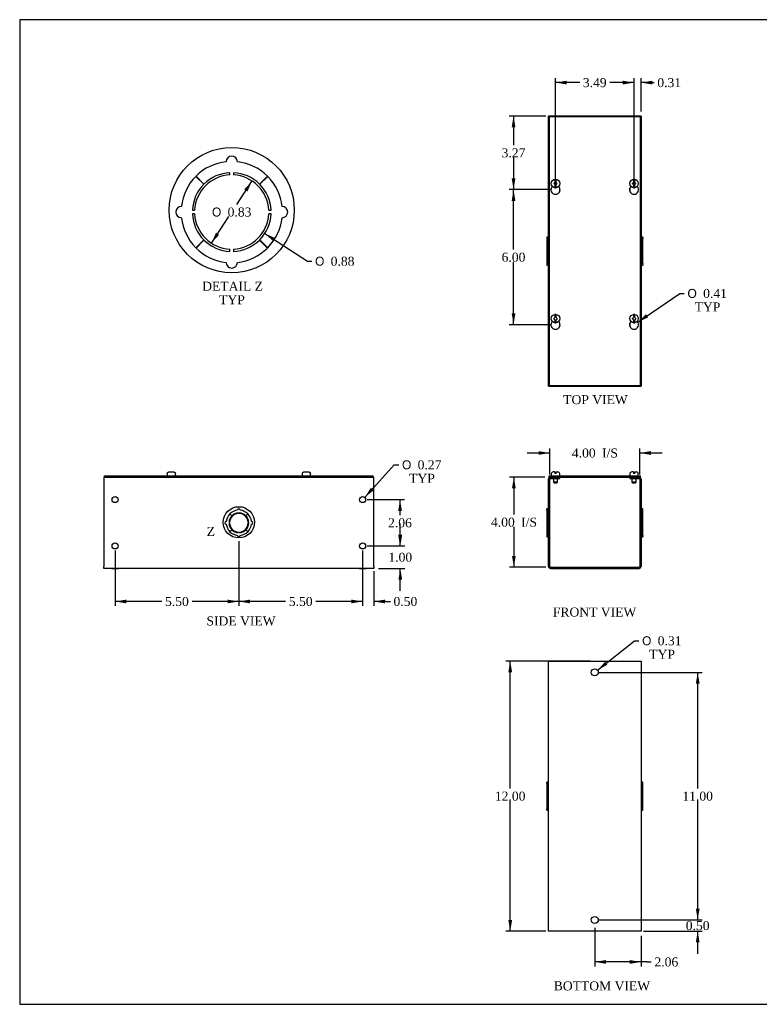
# Model space of a CAD drawing. Header units: inches. Extents: x 0.2 to 65.9, y -0.4 to 43.8.
# Tile 1 of 5: x 0.2 to 33, y 0.1 to 43.8. Entities that reach past the tile are written whole.
import ezdxf
from ezdxf.enums import TextEntityAlignment as Align
from ezdxf.lldxf.tags import DXFTag

# ---------------------------------------------------------------- set-up
doc = ezdxf.new("R2010")
doc.units = ezdxf.units.IN
doc.header["$MEASUREMENT"] = 0
for name, color, linetype in [('COM56306-2', 7, 'Continuous'), ('COM70722-1', 7, 'Continuous'), ('Default', 7, 'Continuous'), ('SCS19515', 7, 'Continuous')]:
    doc.layers.add(name, color=color, linetype=linetype)
doc.styles.add('SEACAD_Solid_Edge_ANSI1_Symbols', font='txt')
doc.styles.add('SEACAD_Times_New_Roman', font='times.ttf')
tags = doc.linetypes.add('CENTER2', pattern=[1.125, 0.75, -0.125, 0.125, -0.125]).pattern_tags.tags
tags[10:11] = [DXFTag(74, 4), DXFTag(75, 0), DXFTag(340, '0'), DXFTag(46, 0.0), DXFTag(50, 0.0), DXFTag(44, 0.0), DXFTag(45, 0.0)]
tags[8:9] = [DXFTag(74, 4), DXFTag(75, 0), DXFTag(340, '0'), DXFTag(46, 0.0), DXFTag(50, 0.0), DXFTag(44, 0.0), DXFTag(45, 0.0)]
tags[6:7] = [DXFTag(74, 4), DXFTag(75, 0), DXFTag(340, '0'), DXFTag(46, 0.0), DXFTag(50, 0.0), DXFTag(44, 0.0), DXFTag(45, 0.0)]
tags[4:5] = [DXFTag(74, 4), DXFTag(75, 0), DXFTag(340, '0'), DXFTag(46, 0.0), DXFTag(50, 0.0), DXFTag(44, 0.0), DXFTag(45, 0.0)]
doc.dimstyles.new('HAMMOND_(STH_-_66x44)', dxfattribs={"dimtxt": 0.4, "dimasz": 0.5, "dimexe": 0.2, "dimexo": 0.2, "dimgap": 0.1, "dimtad": 0, "dimtih": 1, "dimtoh": 1, "dimzin": 0, "dimdsep": 46, "dimtxsty": 'SEACAD_Times_New_Roman', "dimblk1": '_SE_FILLED', "dimblk2": '_SE_FILLED', "dimsah": 1, "dimcen": 0.2, "dimadec": 0, "dimazin": 0, "dimtfac": 0.8, "dimtofl": 0, "dimtmove": 0, "dimatfit": 3, "dimfxl": 1, "dimtolj": 1, "dimtzin": 0, "dimarcsym": 0})

# ---------------------------------------------------------------- blocks, each defined once
blk = doc.blocks.new('SE')
at = {"layer": 'COM56306-2', "color": 7, "linetype": 'Continuous'}
for p, q in [((23.693, 23.574), (27.745, 23.574)), ((23.693, 23.517), (23.693, 23.574)), ((23.693, 23.517), (23.748, 23.517)), ((23.912, 23.517), (27.526, 23.517)), ((27.69, 23.517), (27.745, 23.517)), ((27.745, 23.517), (27.745, 23.574))]:
    blk.add_line(p, q, dxfattribs=at)
at = {"layer": 'COM70722-1', "color": 7, "linetype": 'Continuous'}
for p, q in [((23.662, 19.546), (23.662, 23.431)), ((23.719, 19.546), (23.719, 23.431)), ((23.748, 23.517), (23.912, 23.517)), ((23.748, 23.46), (23.912, 23.46)), ((23.912, 23.46), (23.912, 23.517)), ((23.912, 23.46), (24.162, 23.46)), ((24.162, 23.46), (24.162, 23.517)), ((27.276, 23.517), (27.276, 23.46)), ((27.276, 23.46), (27.526, 23.46)), ((27.526, 23.517), (27.69, 23.517)), ((27.526, 23.46), (27.526, 23.517)), ((27.526, 23.46), (27.69, 23.46)), ((27.719, 23.431), (27.719, 19.546)), ((27.776, 23.431), (27.776, 19.546)), ((23.59, 22.048), (23.59, 22.11)), ((23.662, 22.11), (23.59, 22.11)), ((23.59, 22.048), (23.662, 22.048)), ((23.59, 22.048), (23.59, 21.888)), ((23.59, 21.888), (23.662, 21.888)), ((23.59, 21.888), (23.59, 21.885)), ((23.59, 21.885), (23.662, 21.885)), ((23.59, 21.885), (23.59, 21.551)), ((27.848, 22.11), (27.776, 22.11)), ((27.848, 22.048), (27.776, 22.048)), ((27.848, 21.888), (27.776, 21.888)), ((27.848, 21.885), (27.776, 21.885)), ((27.848, 22.048), (27.848, 22.11)), ((27.848, 21.888), (27.848, 22.048)), ((27.848, 21.885), (27.848, 21.888)), ((27.848, 21.551), (27.848, 21.885)), ((23.59, 21.551), (23.662, 21.551)), ((23.59, 21.551), (23.59, 21.426)), ((27.848, 21.551), (27.776, 21.551)), ((27.848, 21.426), (27.848, 21.551)), ((23.59, 21.426), (23.662, 21.426)), ((23.59, 21.426), (23.59, 21.093)), ((23.59, 21.093), (23.662, 21.093)), ((23.59, 21.093), (23.59, 21.089)), ((23.59, 21.089), (23.662, 21.089)), ((23.59, 21.089), (23.59, 20.93)), ((27.848, 21.426), (27.776, 21.426)), ((27.848, 21.093), (27.776, 21.093)), ((27.848, 21.089), (27.776, 21.089)), ((27.848, 21.093), (27.848, 21.426)), ((27.848, 21.089), (27.848, 21.093)), ((27.848, 20.93), (27.848, 21.089)), ((23.59, 20.93), (23.662, 20.93)), ((23.59, 20.93), (23.59, 20.867)), ((23.59, 20.867), (23.662, 20.867)), ((27.848, 20.93), (27.776, 20.93)), ((27.776, 20.867), (27.848, 20.867)), ((27.848, 20.93), (27.848, 20.867)), ((23.748, 19.517), (27.69, 19.517)), ((23.748, 19.46), (27.69, 19.46))]:
    blk.add_line(p, q, dxfattribs=at)
for centre, radius, start, end in [((23.748, 23.431), 0.086, 90, 180), ((23.748, 23.431), 0.029, 90, 180), ((27.69, 23.431), 0.086, 0, 90), ((27.69, 23.431), 0.029, 0, 90), ((23.748, 19.546), 0.086, 180, 270), ((23.748, 19.546), 0.029, 180, 270), ((27.69, 19.546), 0.086, 270, 0), ((27.69, 19.546), 0.029, 270, 0)]:
    blk.add_arc(centre, radius, start, end, dxfattribs=at)
at = {"layer": 'SCS19515', "color": 7, "linetype": 'Continuous'}
for p, q in [((23.787, 23.659), (23.787, 23.599)), ((23.944, 23.749), (23.877, 23.749)), ((23.944, 23.749), (23.944, 23.674)), ((24.004, 23.674), (23.944, 23.674)), ((24.004, 23.749), (24.072, 23.749)), ((24.004, 23.674), (24.004, 23.749)), ((24.162, 23.599), (24.162, 23.659)), ((27.276, 23.659), (27.276, 23.599)), ((27.434, 23.749), (27.366, 23.749)), ((27.434, 23.749), (27.434, 23.674)), ((27.494, 23.674), (27.434, 23.674)), ((27.494, 23.749), (27.561, 23.749)), ((27.494, 23.674), (27.494, 23.749)), ((27.651, 23.599), (27.651, 23.659)), ((23.879, 23.46), (23.879, 23.292)), ((24.069, 23.292), (23.879, 23.292)), ((23.879, 23.292), (23.909, 23.262)), ((23.909, 23.262), (24.039, 23.262)), ((24.039, 23.262), (24.069, 23.292)), ((24.069, 23.292), (24.069, 23.46)), ((27.369, 23.46), (27.369, 23.292)), ((27.559, 23.292), (27.369, 23.292)), ((27.369, 23.292), (27.399, 23.262)), ((27.399, 23.262), (27.529, 23.262)), ((27.529, 23.262), (27.559, 23.292)), ((27.559, 23.292), (27.559, 23.46))]:
    blk.add_line(p, q, dxfattribs=at)
for centre, radius, start, end in [((23.877, 23.659), 0.09, 90, 180), ((24.072, 23.659), 0.09, 0, 90), ((27.366, 23.659), 0.09, 90, 180), ((27.561, 23.659), 0.09, 0, 90), ((23.812, 23.599), 0.025, 180, 270), ((24.137, 23.599), 0.025, 270, 0), ((27.301, 23.599), 0.025, 180, 270), ((27.626, 23.599), 0.025, 270, 0)]:
    blk.add_arc(centre, radius, start, end, dxfattribs=at)
blk = doc.blocks.new('SE1')
at = {"layer": 'COM56306-2', "color": 7, "linetype": 'Continuous'}
for p, q in [((23.693, 39.529), (23.693, 27.592)), ((27.745, 39.529), (23.693, 39.529)), ((27.745, 27.592), (27.745, 39.529)), ((23.693, 27.592), (27.745, 27.592))]:
    blk.add_line(p, q, dxfattribs=at)
for centre in [(23.974, 36.288), (27.464, 36.288), (23.974, 30.288), (27.464, 30.288)]:
    blk.add_arc(centre, 0.203, 133.5511, 46.4489, dxfattribs=at)
at = {"layer": 'COM70722-1', "color": 7, "linetype": 'Continuous'}
for p, q in [((23.662, 27.56), (23.662, 39.56)), ((23.748, 39.56), (23.662, 39.56)), ((23.912, 39.56), (23.748, 39.56)), ((27.526, 39.56), (23.912, 39.56)), ((23.912, 39.529), (23.912, 39.56)), ((27.69, 39.56), (27.526, 39.56)), ((27.526, 39.56), (27.526, 39.529)), ((27.776, 39.56), (27.69, 39.56)), ((27.776, 39.56), (27.776, 27.56)), ((24.162, 36.211), (24.162, 36.366)), ((27.276, 36.366), (27.276, 36.211)), ((23.59, 34.182), (23.59, 34.119)), ((23.662, 34.182), (23.59, 34.182)), ((23.59, 34.119), (23.662, 34.119)), ((23.59, 34.119), (23.59, 33.96)), ((27.848, 34.182), (27.776, 34.182)), ((27.848, 34.119), (27.776, 34.119)), ((27.848, 34.182), (27.848, 34.119)), ((27.848, 33.96), (27.848, 34.119)), ((23.59, 33.96), (23.662, 33.96)), ((23.59, 33.96), (23.59, 33.956)), ((23.59, 33.956), (23.662, 33.956)), ((23.59, 33.956), (23.59, 33.623)), ((27.848, 33.96), (27.776, 33.96)), ((27.848, 33.956), (27.776, 33.956)), ((27.848, 33.956), (27.848, 33.96)), ((27.848, 33.623), (27.848, 33.956)), ((23.59, 33.623), (23.662, 33.623)), ((23.59, 33.623), (23.59, 33.498)), ((23.59, 33.498), (23.662, 33.498)), ((23.59, 33.498), (23.59, 33.164)), ((27.848, 33.623), (27.776, 33.623)), ((27.848, 33.498), (27.776, 33.498)), ((27.848, 33.498), (27.848, 33.623)), ((27.848, 33.164), (27.848, 33.498)), ((23.59, 33.164), (23.662, 33.164)), ((23.59, 33.164), (23.59, 33.161)), ((23.59, 33.161), (23.662, 33.161)), ((23.59, 33.161), (23.59, 33.001)), ((23.59, 33.001), (23.662, 33.001)), ((23.59, 33.001), (23.59, 32.939)), ((23.59, 32.939), (23.662, 32.939)), ((27.848, 33.164), (27.776, 33.164)), ((27.848, 33.161), (27.776, 33.161)), ((27.848, 33.001), (27.776, 33.001)), ((27.776, 32.939), (27.848, 32.939)), ((27.848, 33.161), (27.848, 33.164)), ((27.848, 33.001), (27.848, 33.161)), ((27.848, 33.001), (27.848, 32.939)), ((24.162, 30.211), (24.162, 30.366)), ((27.276, 30.366), (27.276, 30.211)), ((23.662, 27.56), (23.748, 27.56)), ((23.748, 27.56), (23.912, 27.56)), ((23.912, 27.56), (23.912, 27.592)), ((23.912, 27.56), (27.526, 27.56)), ((27.526, 27.592), (27.526, 27.56)), ((27.526, 27.56), (27.69, 27.56)), ((27.69, 27.56), (27.776, 27.56))]:
    blk.add_line(p, q, dxfattribs=at)
at = {"layer": 'SCS19515', "color": 7, "linetype": 'Continuous'}
for p, q in [((23.944, 36.744), (23.944, 36.653)), ((24.004, 36.653), (24.004, 36.744)), ((27.434, 36.744), (27.434, 36.653)), ((27.494, 36.653), (27.494, 36.744)), ((23.895, 36.56), (23.944, 36.61)), ((23.944, 36.511), (23.895, 36.56)), ((23.944, 36.653), (23.944, 36.61)), ((23.944, 36.511), (23.944, 36.468)), ((23.944, 36.468), (23.944, 36.377)), ((24.004, 36.61), (24.004, 36.653)), ((24.004, 36.61), (24.053, 36.56)), ((24.053, 36.56), (24.004, 36.511)), ((24.004, 36.468), (24.004, 36.511)), ((24.004, 36.377), (24.004, 36.468)), ((27.384, 36.56), (27.434, 36.61)), ((27.434, 36.511), (27.384, 36.56)), ((27.434, 36.653), (27.434, 36.61)), ((27.434, 36.511), (27.434, 36.468)), ((27.434, 36.468), (27.434, 36.377)), ((27.494, 36.61), (27.494, 36.653)), ((27.494, 36.61), (27.543, 36.56)), ((27.543, 36.56), (27.494, 36.511)), ((27.494, 36.468), (27.494, 36.511)), ((27.494, 36.377), (27.494, 36.468)), ((23.944, 30.744), (23.944, 30.653)), ((23.944, 30.653), (23.944, 30.61)), ((24.004, 30.653), (24.004, 30.744)), ((24.004, 30.61), (24.004, 30.653)), ((27.434, 30.744), (27.434, 30.653)), ((27.434, 30.653), (27.434, 30.61)), ((27.494, 30.653), (27.494, 30.744)), ((27.494, 30.61), (27.494, 30.653)), ((23.895, 30.56), (23.944, 30.61)), ((23.944, 30.511), (23.895, 30.56)), ((23.944, 30.511), (23.944, 30.468)), ((23.944, 30.468), (23.944, 30.377)), ((24.004, 30.61), (24.053, 30.56)), ((24.053, 30.56), (24.004, 30.511)), ((24.004, 30.468), (24.004, 30.511)), ((24.004, 30.377), (24.004, 30.468)), ((27.384, 30.56), (27.434, 30.61)), ((27.434, 30.511), (27.384, 30.56)), ((27.434, 30.511), (27.434, 30.468)), ((27.434, 30.468), (27.434, 30.377)), ((27.494, 30.61), (27.543, 30.56)), ((27.543, 30.56), (27.494, 30.511)), ((27.494, 30.468), (27.494, 30.511)), ((27.494, 30.377), (27.494, 30.468))]:
    blk.add_line(p, q, dxfattribs=at)
for centre in [(23.974, 36.56), (27.464, 36.56), (23.974, 30.56), (27.464, 30.56)]:
    blk.add_circle(centre, 0.187, dxfattribs=at)
for centre, start, end in [((23.974, 36.56), 80.7303, 99.2697), ((27.464, 36.56), 80.7303, 99.2697), ((23.974, 36.56), 260.7303, 279.2697), ((27.464, 36.56), 260.7303, 279.2697), ((23.974, 30.56), 80.7303, 99.2697), ((27.464, 30.56), 80.7303, 99.2697), ((23.974, 30.56), 260.7303, 279.2697), ((27.464, 30.56), 260.7303, 279.2697)]:
    blk.add_arc(centre, 0.186, start, end, dxfattribs=at)
blk = doc.blocks.new('SE2')
at = {"layer": 'COM70722-1', "color": 7, "linetype": 'Continuous'}
for p, q in [((23.662, 15.346), (23.748, 15.346)), ((23.662, 3.346), (23.662, 15.346)), ((23.748, 15.346), (27.69, 15.346)), ((27.69, 15.346), (27.776, 15.346)), ((27.776, 15.346), (27.776, 3.346)), ((23.59, 9.905), (23.59, 9.967)), ((23.662, 9.967), (23.59, 9.967)), ((23.59, 9.905), (23.662, 9.905)), ((23.59, 9.905), (23.59, 9.745)), ((23.59, 9.745), (23.662, 9.745)), ((23.59, 9.745), (23.59, 9.742)), ((23.59, 9.742), (23.662, 9.742)), ((23.59, 9.742), (23.59, 9.408)), ((27.848, 9.967), (27.776, 9.967)), ((27.848, 9.905), (27.776, 9.905)), ((27.848, 9.745), (27.776, 9.745)), ((27.848, 9.742), (27.776, 9.742)), ((27.848, 9.905), (27.848, 9.967)), ((27.848, 9.745), (27.848, 9.905)), ((27.848, 9.742), (27.848, 9.745)), ((27.848, 9.408), (27.848, 9.742)), ((23.59, 9.408), (23.662, 9.408)), ((23.59, 9.408), (23.59, 9.283)), ((23.59, 9.283), (23.662, 9.283)), ((23.59, 9.283), (23.59, 8.95)), ((27.848, 9.408), (27.776, 9.408)), ((27.848, 9.283), (27.776, 9.283)), ((27.848, 9.283), (27.848, 9.408)), ((27.848, 8.95), (27.848, 9.283)), ((23.59, 8.95), (23.662, 8.95)), ((23.59, 8.95), (23.59, 8.946)), ((23.59, 8.946), (23.662, 8.946)), ((23.59, 8.946), (23.59, 8.787)), ((23.59, 8.787), (23.662, 8.787)), ((23.59, 8.724), (23.59, 8.787)), ((27.848, 8.95), (27.776, 8.95)), ((27.848, 8.946), (27.776, 8.946)), ((27.848, 8.787), (27.776, 8.787)), ((27.848, 8.946), (27.848, 8.95)), ((27.848, 8.787), (27.848, 8.946)), ((27.848, 8.724), (27.848, 8.787)), ((23.59, 8.724), (23.662, 8.724)), ((27.776, 8.724), (27.848, 8.724)), ((23.748, 3.346), (23.662, 3.346)), ((27.69, 3.346), (23.748, 3.346)), ((27.776, 3.346), (27.69, 3.346))]:
    blk.add_line(p, q, dxfattribs=at)
for centre in [(25.719, 14.846), (25.719, 3.846)]:
    blk.add_circle(centre, 0.156, dxfattribs=at)
blk = doc.blocks.new('SE4')
at = {"layer": 'COM56306-2', "color": 7, "linetype": 'Continuous'}
for p, q in [((3.937, 23.574), (15.875, 23.574)), ((3.937, 23.517), (3.937, 23.574)), ((3.937, 23.517), (15.875, 23.517)), ((15.875, 23.517), (15.875, 23.574))]:
    blk.add_line(p, q, dxfattribs=at)
at = {"layer": 'COM70722-1', "color": 7, "linetype": 'Continuous'}
for p, q in [((3.906, 23.517), (3.937, 23.517)), ((3.906, 23.517), (3.906, 23.431)), ((3.906, 23.431), (3.906, 19.546)), ((15.875, 23.517), (15.906, 23.517)), ((15.906, 23.431), (15.906, 23.517)), ((15.906, 19.546), (15.906, 23.431)), ((9.507, 21.885), (9.595, 21.797)), ((9.598, 21.8), (9.51, 21.888)), ((9.886, 21.901), (9.886, 21.926)), ((9.926, 21.926), (9.926, 21.901)), ((10.302, 21.888), (10.214, 21.8)), ((10.217, 21.797), (10.306, 21.885)), ((9.469, 21.509), (9.494, 21.509)), ((9.494, 21.469), (9.469, 21.469)), ((10.318, 21.509), (10.343, 21.509)), ((10.343, 21.469), (10.318, 21.469)), ((9.595, 21.181), (9.507, 21.093)), ((9.51, 21.089), (9.598, 21.178)), ((9.886, 21.052), (9.886, 21.077)), ((9.926, 21.077), (9.926, 21.052)), ((10.214, 21.178), (10.302, 21.089)), ((10.306, 21.093), (10.217, 21.181)), ((3.906, 19.46), (3.906, 19.546)), ((15.906, 19.46), (3.906, 19.46)), ((4.25, 19.46), (4.562, 19.46)), ((15.25, 19.46), (15.562, 19.46)), ((15.906, 19.546), (15.906, 19.46))]:
    blk.add_line(p, q, dxfattribs=at)
for centre in [(4.406, 22.517), (15.406, 22.517), (4.406, 20.46), (15.406, 20.46)]:
    blk.add_circle(centre, 0.133, dxfattribs=at)
for centre, radius, start, end in [((9.906, 21.489), 0.562, 135.25, 173.6206), ((9.906, 21.489), 0.413, 92.7791, 177.2209), ((9.906, 21.489), 0.562, 96.3794, 134.75), ((9.906, 21.489), 0.438, 92.6201, 134.75), ((9.906, 22.048), 0.0625, 0, 180), ((9.906, 21.489), 0.438, 45.25, 87.3799), ((9.906, 21.489), 0.413, 2.7791, 87.2209), ((9.906, 21.489), 0.562, 45.25, 83.6206), ((9.906, 21.489), 0.563, 6.3794, 44.75), ((9.347, 21.489), 0.0625, 90, 270), ((9.906, 21.489), 0.438, 135.25, 177.3799), ((9.906, 21.489), 0.438, 182.6201, 224.75), ((9.906, 21.489), 0.413, 182.7791, 267.2209), ((9.906, 21.489), 0.413, 272.7791, 357.2209), ((9.906, 21.489), 0.438, 2.6201, 44.75), ((9.906, 21.489), 0.438, 315.25, 357.3799), ((10.465, 21.489), 0.0625, 270, 90), ((9.906, 21.489), 0.562, 186.3794, 224.75), ((9.906, 21.489), 0.563, 225.25, 263.6206), ((9.906, 21.489), 0.438, 225.25, 267.3799), ((9.906, 21.489), 0.438, 272.6201, 314.75), ((9.906, 21.489), 0.563, 276.3794, 314.75), ((9.906, 21.489), 0.563, 315.25, 353.6206), ((9.906, 20.93), 0.0625, 180, 0)]:
    blk.add_arc(centre, radius, start, end, dxfattribs=at)
at = {"layer": 'SCS19515', "color": 7, "linetype": 'Continuous'}
for p, q in [((6.719, 23.659), (6.719, 23.599)), ((6.722, 23.674), (6.72, 23.674)), ((6.813, 23.749), (6.999, 23.749)), ((7.09, 23.674), (7.092, 23.674)), ((7.094, 23.599), (7.094, 23.659)), ((12.719, 23.659), (12.719, 23.599)), ((12.722, 23.674), (12.72, 23.674)), ((12.813, 23.749), (12.999, 23.749)), ((13.09, 23.674), (13.092, 23.674)), ((13.094, 23.599), (13.094, 23.659))]:
    blk.add_line(p, q, dxfattribs=at)
for centre, radius, start, end in [((6.809, 23.659), 0.09, 170.4059, 180), ((7.004, 23.659), 0.09, 0, 9.5941), ((12.809, 23.659), 0.09, 170.4059, 180), ((13.004, 23.659), 0.09, 0, 9.5941), ((6.744, 23.599), 0.025, 180, 270), ((7.069, 23.599), 0.025, 270, 0), ((12.744, 23.599), 0.025, 180, 270), ((13.069, 23.599), 0.025, 270, 0)]:
    blk.add_arc(centre, radius, start, end, dxfattribs=at)
for points in [[(6.722, 23.674), (6.723, 23.68), (6.725, 23.685), (6.728, 23.695), (6.731, 23.7), (6.736, 23.709), (6.739, 23.713), (6.746, 23.721), (6.75, 23.725), (6.758, 23.732), (6.763, 23.735), (6.772, 23.74), (6.777, 23.742), (6.787, 23.746), (6.792, 23.747), (6.803, 23.749), (6.808, 23.749), (6.813, 23.749)], [(6.999, 23.749), (7.004, 23.749), (7.01, 23.749), (7.02, 23.747), (7.025, 23.746), (7.035, 23.742), (7.04, 23.74), (7.05, 23.735), (7.054, 23.732), (7.062, 23.725), (7.066, 23.721), (7.073, 23.713), (7.076, 23.709), (7.082, 23.7), (7.084, 23.695), (7.088, 23.685), (7.089, 23.68), (7.09, 23.674)], [(12.722, 23.674), (12.723, 23.68), (12.725, 23.685), (12.728, 23.695), (12.731, 23.7), (12.736, 23.709), (12.739, 23.713), (12.746, 23.721), (12.75, 23.725), (12.758, 23.732), (12.763, 23.735), (12.772, 23.74), (12.777, 23.742), (12.787, 23.746), (12.792, 23.747), (12.803, 23.749), (12.808, 23.749), (12.813, 23.749)], [(12.999, 23.749), (13.004, 23.749), (13.01, 23.749), (13.02, 23.747), (13.025, 23.746), (13.035, 23.742), (13.04, 23.74), (13.05, 23.735), (13.054, 23.732), (13.062, 23.725), (13.066, 23.721), (13.073, 23.713), (13.076, 23.709), (13.082, 23.7), (13.084, 23.695), (13.088, 23.685), (13.089, 23.68), (13.09, 23.674)]]:
    blk.add_open_spline(points, degree=3, knots=[0, 0, 0, 0, 0.125, 0.125, 0.25, 0.25, 0.375, 0.375, 0.5, 0.5, 0.625, 0.625, 0.75, 0.75, 0.875, 0.875, 1, 1, 1, 1], dxfattribs=at)
blk = doc.blocks.new('DMBLK612')
at = {"layer": 'Default', "linetype": 'Continuous', "transparency": 16777216}
for points in [[(23.219, 24.673), (23.219, 24.506), (23.719, 24.59)], [(28.219, 24.673), (27.719, 24.59), (28.219, 24.506)]]:
    blk.add_hatch(color=7, dxfattribs=at).paths.add_polyline_path(points)
at = {"layer": 'Default', "color": 7, "linetype": 'Continuous', "transparency": 16777216}
for p, q in [((22.719, 24.59), (23.719, 24.59)), ((23.719, 23.631), (23.719, 24.79)), ((27.719, 23.631), (27.719, 24.79)), ((27.719, 24.59), (28.719, 24.59))]:
    blk.add_line(p, q, dxfattribs=at)
at = {"layer": 'Default', "color": 7, "linetype": 'Continuous', "transparency": 16777216, "style": 'SEACAD_Times_New_Roman'}
for s, p in [('4.00', (24.702, 24.79)), ('I/S', (26.044, 24.79))]:
    blk.add_text(s, height=0.4, dxfattribs=at).set_placement(p, align=Align.TOP_LEFT)
blk = doc.blocks.new('_SE_FILLED')
at = {"color": 0}
blk.add_line((0, 0), (-1, 0), dxfattribs=at)
blk.add_solid([(0, 0), (-1, -0.1665), (-1, 0.1665), (0, 0)], dxfattribs=at)
blk = doc.blocks.new('DMBLK613')
at = {"layer": 'Default', "linetype": 'Continuous', "transparency": 16777216}
for points in [[(22.04, 23.017), (22.207, 23.017), (22.124, 23.517)], [(22.04, 20.017), (22.124, 19.517), (22.207, 20.017)]]:
    blk.add_hatch(color=7, dxfattribs=at).paths.add_polyline_path(points)
at = {"layer": 'Default', "color": 7, "linetype": 'Continuous', "transparency": 16777216}
for p, q in [((23.493, 23.517), (21.924, 23.517)), ((22.124, 23.517), (22.124, 21.857)), ((22.124, 21.317), (22.124, 19.517)), ((23.548, 19.517), (21.924, 19.517))]:
    blk.add_line(p, q, dxfattribs=at)
at = {"layer": 'Default', "color": 7, "linetype": 'Continuous', "transparency": 16777216, "style": 'SEACAD_Times_New_Roman'}
for s, p in [('4.00', (21.107, 21.717)), ('I/S', (22.448, 21.717))]:
    blk.add_text(s, height=0.4, dxfattribs=at).set_placement(p, align=Align.TOP_LEFT)
blk = doc.blocks.new('DMBLK614')
at = {"layer": 'Default', "linetype": 'Continuous', "transparency": 16777216}
for points in [[(21.879, 14.846), (22.046, 14.846), (21.962, 15.346)], [(21.879, 3.846), (21.962, 3.346), (22.046, 3.846)]]:
    blk.add_hatch(color=7, dxfattribs=at).paths.add_polyline_path(points)
at = {"layer": 'Default', "color": 7, "linetype": 'Continuous', "transparency": 16777216}
for p, q in [((25.519, 15.346), (21.762, 15.346)), ((21.962, 9.686), (21.962, 15.346)), ((21.962, 3.346), (21.962, 9.146)), ((23.548, 3.346), (21.762, 3.346))]:
    blk.add_line(p, q, dxfattribs=at)
at = {"layer": 'Default', "color": 7, "linetype": 'Continuous', "transparency": 16777216, "style": 'SEACAD_Times_New_Roman'}
blk.add_text('12.00', height=0.4, dxfattribs=at).set_placement((21.28, 9.546), align=Align.TOP_LEFT)
blk = doc.blocks.new('DMBLK615')
at = {"layer": 'Default', "linetype": 'Continuous', "transparency": 16777216}
for points in [[(30.375, 4.346), (30.208, 4.346), (30.291, 3.846)], [(30.375, 2.846), (30.291, 3.346), (30.208, 2.846)]]:
    blk.add_hatch(color=7, dxfattribs=at).paths.add_polyline_path(points)
at = {"layer": 'Default', "color": 7, "linetype": 'Continuous', "transparency": 16777216}
for p, q in [((30.291, 3.846), (30.291, 4.846)), ((25.919, 3.846), (30.491, 3.846)), ((27.89, 3.346), (30.491, 3.346)), ((30.291, 2.346), (30.291, 3.346))]:
    blk.add_line(p, q, dxfattribs=at)
at = {"layer": 'Default', "color": 7, "linetype": 'Continuous', "transparency": 16777216, "style": 'SEACAD_Times_New_Roman'}
blk.add_text('0.50', height=0.4, dxfattribs=at).set_placement((29.761, 3.796), align=Align.TOP_LEFT)
blk = doc.blocks.new('DMBLK616')
at = {"layer": 'Default', "linetype": 'Continuous', "transparency": 16777216}
for points in [[(30.375, 14.346), (30.291, 14.846), (30.208, 14.346)], [(30.375, 4.346), (30.208, 4.346), (30.291, 3.846)]]:
    blk.add_hatch(color=7, dxfattribs=at).paths.add_polyline_path(points)
at = {"layer": 'Default', "color": 7, "linetype": 'Continuous', "transparency": 16777216}
for p, q in [((25.919, 14.846), (30.491, 14.846)), ((30.291, 9.686), (30.291, 14.846)), ((30.291, 3.846), (30.291, 9.146)), ((25.919, 3.846), (30.491, 3.846))]:
    blk.add_line(p, q, dxfattribs=at)
at = {"layer": 'Default', "color": 7, "linetype": 'Continuous', "transparency": 16777216, "style": 'SEACAD_Times_New_Roman'}
blk.add_text('11.00', height=0.4, dxfattribs=at).set_placement((29.609, 9.546), align=Align.TOP_LEFT)
blk = doc.blocks.new('DMBLK617')
at = {"layer": 'Default', "linetype": 'Continuous', "transparency": 16777216}
for points in [[(26.219, 1.898), (26.219, 2.064), (25.719, 1.981)], [(27.276, 1.898), (27.776, 1.981), (27.276, 2.064)]]:
    blk.add_hatch(color=7, dxfattribs=at).paths.add_polyline_path(points)
at = {"layer": 'Default', "color": 7, "linetype": 'Continuous', "transparency": 16777216}
for p, q in [((25.719, 3.489), (25.719, 1.781)), ((27.776, 3.146), (27.776, 1.781)), ((28.031, 1.981), (25.719, 1.981)), ((28.031, 1.981), (28.231, 1.981))]:
    blk.add_line(p, q, dxfattribs=at)
at = {"layer": 'Default', "color": 7, "linetype": 'Continuous', "transparency": 16777216, "style": 'SEACAD_Times_New_Roman'}
blk.add_text('2.06', height=0.4, dxfattribs=at).set_placement((28.371, 2.181), align=Align.TOP_LEFT)
blk = doc.blocks.new('DMBLK618')
at = {"layer": 'Default', "linetype": 'Continuous', "transparency": 16777216}
for points in [[(22.028, 39.06), (22.194, 39.06), (22.111, 39.56)], [(22.028, 36.788), (22.111, 36.288), (22.194, 36.788)]]:
    blk.add_hatch(color=7, dxfattribs=at).paths.add_polyline_path(points)
at = {"layer": 'Default', "color": 7, "linetype": 'Continuous', "transparency": 16777216}
for p, q in [((23.548, 39.56), (21.911, 39.56)), ((22.111, 39.56), (22.111, 38.264)), ((22.111, 37.724), (22.111, 36.288)), ((23.774, 36.288), (21.911, 36.288))]:
    blk.add_line(p, q, dxfattribs=at)
at = {"layer": 'Default', "color": 7, "linetype": 'Continuous', "transparency": 16777216, "style": 'SEACAD_Times_New_Roman'}
blk.add_text('3.27', height=0.4, dxfattribs=at).set_placement((21.58, 38.124), align=Align.TOP_LEFT)
blk = doc.blocks.new('DMBLK619')
at = {"layer": 'Default', "linetype": 'Continuous', "transparency": 16777216}
for points in [[(22.028, 35.788), (22.194, 35.788), (22.111, 36.288)], [(22.028, 30.788), (22.111, 30.288), (22.194, 30.788)]]:
    blk.add_hatch(color=7, dxfattribs=at).paths.add_polyline_path(points)
at = {"layer": 'Default', "color": 7, "linetype": 'Continuous', "transparency": 16777216}
for p, q in [((23.774, 36.288), (21.911, 36.288)), ((22.111, 33.628), (22.111, 36.288)), ((22.111, 30.288), (22.111, 33.088)), ((23.774, 30.288), (21.911, 30.288))]:
    blk.add_line(p, q, dxfattribs=at)
at = {"layer": 'Default', "color": 7, "linetype": 'Continuous', "transparency": 16777216, "style": 'SEACAD_Times_New_Roman'}
blk.add_text('6.00', height=0.4, dxfattribs=at).set_placement((21.58, 33.488), align=Align.TOP_LEFT)
blk = doc.blocks.new('DMBLK620')
at = {"layer": 'Default', "linetype": 'Continuous', "transparency": 16777216}
for points in [[(26.964, 41.128), (26.964, 40.961), (27.464, 41.044)], [(28.276, 41.128), (27.776, 41.044), (28.276, 40.961)]]:
    blk.add_hatch(color=7, dxfattribs=at).paths.add_polyline_path(points)
at = {"layer": 'Default', "color": 7, "linetype": 'Continuous', "transparency": 16777216}
for p, q in [((27.464, 36.488), (27.464, 41.244)), ((27.776, 39.76), (27.776, 41.244)), ((27.464, 41.044), (26.464, 41.044)), ((28.157, 41.044), (27.776, 41.044)), ((28.157, 41.044), (28.357, 41.044))]:
    blk.add_line(p, q, dxfattribs=at)
at = {"layer": 'Default', "color": 7, "linetype": 'Continuous', "transparency": 16777216, "style": 'SEACAD_Times_New_Roman'}
blk.add_text('0.31', height=0.4, dxfattribs=at).set_placement((28.497, 41.244), align=Align.TOP_LEFT)
blk = doc.blocks.new('DMBLK621')
at = {"layer": 'Default', "linetype": 'Continuous', "transparency": 16777216}
for points in [[(24.474, 41.128), (23.974, 41.044), (24.474, 40.961)], [(26.964, 41.128), (26.964, 40.961), (27.464, 41.044)]]:
    blk.add_hatch(color=7, dxfattribs=at).paths.add_polyline_path(points)
at = {"layer": 'Default', "color": 7, "linetype": 'Continuous', "transparency": 16777216}
for p, q in [((23.974, 36.488), (23.974, 41.244)), ((27.464, 36.488), (27.464, 41.244)), ((25.048, 41.044), (23.974, 41.044)), ((27.464, 41.044), (26.39, 41.044))]:
    blk.add_line(p, q, dxfattribs=at)
at = {"layer": 'Default', "color": 7, "linetype": 'Continuous', "transparency": 16777216, "style": 'SEACAD_Times_New_Roman'}
blk.add_text('3.49', height=0.4, dxfattribs=at).set_placement((25.188, 41.244), align=Align.TOP_LEFT)
blk = doc.blocks.new('DMBLK622')
at = {"layer": 'Default', "linetype": 'Continuous', "transparency": 16777216}
blk.add_hatch(color=7, dxfattribs=at).paths.add_polyline_path([(27.997, 30.754), (27.631, 30.403), (28.091, 30.616)])
at = {"layer": 'Default', "color": 7, "linetype": 'Continuous', "transparency": 16777216}
for p, q in [((27.631, 30.403), (29.497, 31.678)), ((29.497, 31.678), (29.697, 31.678))]:
    blk.add_line(p, q, dxfattribs=at)
for s, style, p in [('O', 'SEACAD_Solid_Edge_ANSI1_Symbols', (29.837, 31.878)), ('0.41', 'SEACAD_Times_New_Roman', (30.533, 31.878)), ('TYP', 'SEACAD_Times_New_Roman', (30.157, 31.278))]:
    blk.add_text(s, height=0.4, dxfattribs=dict(at, style=style)).set_placement(p, align=Align.TOP_LEFT)
blk = doc.blocks.new('DMBLK623')
at = {"layer": 'Default', "linetype": 'Continuous', "transparency": 16777216}
blk.add_hatch(color=7, dxfattribs=at).paths.add_polyline_path([(26.18, 15.32), (25.841, 14.943), (26.284, 15.189)])
at = {"layer": 'Default', "color": 7, "linetype": 'Continuous', "transparency": 16777216}
for p, q in [((25.841, 14.943), (27.479, 16.248)), ((27.479, 16.248), (27.679, 16.248))]:
    blk.add_line(p, q, dxfattribs=at)
for s, style, p in [('O', 'SEACAD_Solid_Edge_ANSI1_Symbols', (27.819, 16.448)), ('0.31', 'SEACAD_Times_New_Roman', (28.515, 16.448)), ('TYP', 'SEACAD_Times_New_Roman', (28.139, 15.848))]:
    blk.add_text(s, height=0.4, dxfattribs=dict(at, style=style)).set_placement(p, align=Align.TOP_LEFT)
blk = doc.blocks.new('DMBLK624')
at = {"layer": 'Default', "linetype": 'Continuous', "transparency": 16777216}
for points in [[(14.906, 17.911), (15.406, 17.994), (14.906, 18.077)], [(16.406, 17.911), (16.406, 18.077), (15.906, 17.994)]]:
    blk.add_hatch(color=7, dxfattribs=at).paths.add_polyline_path(points)
at = {"layer": 'Default', "color": 7, "linetype": 'Continuous', "transparency": 16777216}
for p, q in [((15.406, 20.26), (15.406, 17.794)), ((15.906, 19.346), (15.906, 17.794)), ((15.406, 17.994), (14.406, 17.994)), ((16.437, 17.994), (15.906, 17.994)), ((16.437, 17.994), (16.637, 17.994))]:
    blk.add_line(p, q, dxfattribs=at)
at = {"layer": 'Default', "color": 7, "linetype": 'Continuous', "transparency": 16777216, "style": 'SEACAD_Times_New_Roman'}
blk.add_text('0.50', height=0.4, dxfattribs=at).set_placement((16.777, 18.194), align=Align.TOP_LEFT)
blk = doc.blocks.new('DMBLK625')
at = {"layer": 'Default', "linetype": 'Continuous', "transparency": 16777216}
for points in [[(10.406, 17.911), (10.406, 18.077), (9.906, 17.994)], [(14.906, 17.911), (15.406, 17.994), (14.906, 18.077)]]:
    blk.add_hatch(color=7, dxfattribs=at).paths.add_polyline_path(points)
at = {"layer": 'Default', "color": 7, "linetype": 'Continuous', "transparency": 16777216}
for p, q in [((9.906, 20.667), (9.906, 17.794)), ((15.406, 20.26), (15.406, 17.794)), ((11.985, 17.994), (9.906, 17.994)), ((15.406, 17.994), (13.327, 17.994))]:
    blk.add_line(p, q, dxfattribs=at)
at = {"layer": 'Default', "color": 7, "linetype": 'Continuous', "transparency": 16777216, "style": 'SEACAD_Times_New_Roman'}
blk.add_text('5.50', height=0.4, dxfattribs=at).set_placement((12.125, 18.194), align=Align.TOP_LEFT)
blk = doc.blocks.new('DMBLK626')
at = {"layer": 'Default', "linetype": 'Continuous', "transparency": 16777216}
for points in [[(4.906, 17.911), (4.906, 18.077), (4.406, 17.994)], [(9.406, 17.911), (9.906, 17.994), (9.406, 18.077)]]:
    blk.add_hatch(color=7, dxfattribs=at).paths.add_polyline_path(points)
at = {"layer": 'Default', "color": 7, "linetype": 'Continuous', "transparency": 16777216}
for p, q in [((9.906, 20.667), (9.906, 17.794)), ((4.406, 20.26), (4.406, 17.794)), ((6.485, 17.994), (4.406, 17.994)), ((9.906, 17.994), (7.827, 17.994))]:
    blk.add_line(p, q, dxfattribs=at)
at = {"layer": 'Default', "color": 7, "linetype": 'Continuous', "transparency": 16777216, "style": 'SEACAD_Times_New_Roman'}
blk.add_text('5.50', height=0.4, dxfattribs=at).set_placement((6.625, 18.194), align=Align.TOP_LEFT)
blk = doc.blocks.new('DMBLK627')
at = {"layer": 'Default', "linetype": 'Continuous', "transparency": 16777216}
for points in [[(17.163, 20.96), (16.996, 20.96), (17.079, 20.46)], [(17.163, 18.96), (17.079, 19.46), (16.996, 18.96)]]:
    blk.add_hatch(color=7, dxfattribs=at).paths.add_polyline_path(points)
at = {"layer": 'Default', "color": 7, "linetype": 'Continuous', "transparency": 16777216}
for p, q in [((17.079, 20.46), (17.079, 21.46)), ((15.606, 20.46), (17.279, 20.46)), ((16.106, 19.46), (17.279, 19.46)), ((17.079, 18.46), (17.079, 19.46))]:
    blk.add_line(p, q, dxfattribs=at)
at = {"layer": 'Default', "color": 7, "linetype": 'Continuous', "transparency": 16777216, "style": 'SEACAD_Times_New_Roman'}
blk.add_text('1.00', height=0.4, dxfattribs=at).set_placement((16.549, 20.16), align=Align.TOP_LEFT)
blk = doc.blocks.new('SE9')
at = {"color": 7, "linetype": 'Continuous', "style": 'SEACAD_Times_New_Roman'}
blk.add_text('Z', height=0.4, dxfattribs=at).set_placement((8.478, 21.308), align=Align.TOP_LEFT)
blk = doc.blocks.new('SE8')
at = {"layer": 'Default', "color": 7, "linetype": 'CENTER2'}
blk.add_circle((9.906, 21.51), 0.695, dxfattribs=at)
at = {"layer": 'Default'}
blk.add_blockref('SE9', (0, 0), dxfattribs=at)
blk = doc.blocks.new('SE10')
at = {"layer": 'COM70722-1', "color": 7, "linetype": 'Continuous'}
for p, q in [((7.991, 36.878), (8.347, 36.526)), ((8.357, 36.537), (8.005, 36.892)), ((9.509, 36.942), (9.509, 37.042)), ((9.669, 37.042), (9.669, 36.942)), ((11.173, 36.892), (10.821, 36.537)), ((10.832, 36.526), (11.187, 36.878)), ((7.841, 35.374), (7.941, 35.374)), ((7.941, 35.214), (7.841, 35.214)), ((11.237, 35.374), (11.338, 35.374)), ((11.338, 35.214), (11.237, 35.214)), ((8.347, 34.062), (7.991, 33.71)), ((8.005, 33.696), (8.357, 34.051)), ((10.821, 34.051), (11.173, 33.696)), ((11.187, 33.71), (10.832, 34.062)), ((9.509, 33.546), (9.509, 33.646)), ((9.669, 33.646), (9.669, 33.546))]:
    blk.add_line(p, q, dxfattribs=at)
for centre, radius, start, end in [((9.589, 37.53), 0.25, 0, 180), ((9.589, 35.294), 2.25, 96.3794, 134.75), ((9.589, 35.294), 2.25, 45.25, 83.6206), ((9.589, 35.294), 2.25, 135.25, 173.6206), ((9.589, 35.294), 1.65, 92.7791, 177.2209), ((9.589, 35.294), 1.75, 92.6201, 134.75), ((9.589, 35.294), 1.75, 45.25, 87.3799), ((9.589, 35.294), 1.65, 2.7791, 87.2209), ((9.589, 35.294), 2.25, 6.3794, 44.75), ((9.589, 35.294), 1.75, 135.25, 177.3799), ((9.589, 35.294), 1.75, 2.6201, 44.75), ((7.353, 35.294), 0.25, 90, 270), ((11.825, 35.294), 0.25, 270, 90), ((9.589, 35.294), 2.25, 186.3794, 224.75), ((9.589, 35.294), 1.75, 182.6201, 224.75), ((9.589, 35.294), 1.65, 182.7791, 267.2209), ((9.589, 35.294), 1.65, 272.7791, 357.2209), ((9.589, 35.294), 1.75, 315.25, 357.3799), ((9.589, 35.294), 2.25, 315.25, 353.6206), ((9.589, 35.294), 2.25, 225.25, 263.6206), ((9.589, 35.294), 1.75, 225.25, 267.3799), ((9.589, 35.294), 1.75, 272.6201, 314.75), ((9.589, 35.294), 2.25, 276.3794, 314.75), ((9.589, 33.058), 0.25, 180, 0)]:
    blk.add_arc(centre, radius, start, end, dxfattribs=at)
blk = doc.blocks.new('DMBLK632')
at = {"layer": 'Default', "linetype": 'Continuous', "transparency": 16777216}
for points in [[(10.149, 36.302), (10.288, 36.211), (10.492, 36.675)], [(8.891, 34.377), (8.687, 33.912), (9.03, 34.285)]]:
    blk.add_hatch(color=7, dxfattribs=at).paths.add_polyline_path(points)
at = {"layer": 'Default', "color": 7, "linetype": 'Continuous', "transparency": 16777216}
for p, q in [((9.812, 35.634), (10.492, 36.675)), ((8.687, 33.912), (9.459, 35.094))]:
    blk.add_line(p, q, dxfattribs=at)
for s, style, p in [('O', 'SEACAD_Solid_Edge_ANSI1_Symbols', (8.711, 35.494)), ('0.83', 'SEACAD_Times_New_Roman', (9.407, 35.494))]:
    blk.add_text(s, height=0.4, dxfattribs=dict(at, style=style)).set_placement(p, align=Align.TOP_LEFT)
blk = doc.blocks.new('DMBLK633')
at = {"layer": 'Default', "linetype": 'Continuous', "transparency": 16777216}
blk.add_hatch(color=7, dxfattribs=at).paths.add_polyline_path([(11.521, 34.138), (11.057, 34.34), (11.431, 33.998)])
at = {"layer": 'Default', "color": 7, "linetype": 'Continuous', "transparency": 16777216}
for p, q in [((11.057, 34.34), (12.95, 33.11)), ((12.95, 33.11), (13.15, 33.11))]:
    blk.add_line(p, q, dxfattribs=at)
for s, style, p in [('O', 'SEACAD_Solid_Edge_ANSI1_Symbols', (13.29, 33.31)), ('0.88', 'SEACAD_Times_New_Roman', (13.986, 33.31))]:
    blk.add_text(s, height=0.4, dxfattribs=dict(at, style=style)).set_placement(p, align=Align.TOP_LEFT)
blk = doc.blocks.new('DMBLK634')
at = {"layer": 'Default', "linetype": 'Continuous', "transparency": 16777216}
for points in [[(17.15, 22.017), (17.067, 22.517), (16.984, 22.017)], [(17.15, 20.96), (16.984, 20.96), (17.067, 20.46)]]:
    blk.add_hatch(color=7, dxfattribs=at).paths.add_polyline_path(points)
at = {"layer": 'Default', "color": 7, "linetype": 'Continuous', "transparency": 16777216}
for p, q in [((15.606, 22.517), (17.267, 22.517)), ((17.067, 21.829), (17.067, 22.517)), ((17.067, 20.46), (17.067, 21.289)), ((15.606, 20.46), (17.267, 20.46))]:
    blk.add_line(p, q, dxfattribs=at)
at = {"layer": 'Default', "color": 7, "linetype": 'Continuous', "transparency": 16777216, "style": 'SEACAD_Times_New_Roman'}
blk.add_text('2.06', height=0.4, dxfattribs=at).set_placement((16.536, 21.689), align=Align.TOP_LEFT)
blk = doc.blocks.new('DMBLK635')
at = {"layer": 'Default', "linetype": 'Continuous', "transparency": 16777216}
blk.add_hatch(color=7, dxfattribs=at).paths.add_polyline_path([(15.77, 23.042), (15.496, 22.616), (15.894, 22.93)])
at = {"layer": 'Default', "color": 7, "linetype": 'Continuous', "transparency": 16777216}
for p, q in [((15.496, 22.616), (16.813, 24.065)), ((16.813, 24.065), (17.013, 24.065))]:
    blk.add_line(p, q, dxfattribs=at)
for s, style, p in [('O', 'SEACAD_Solid_Edge_ANSI1_Symbols', (17.153, 24.265)), ('0.27', 'SEACAD_Times_New_Roman', (17.849, 24.265)), ('TYP', 'SEACAD_Times_New_Roman', (17.472, 23.665))]:
    blk.add_text(s, height=0.4, dxfattribs=dict(at, style=style)).set_placement(p, align=Align.TOP_LEFT)
blk = doc.blocks.new('BORDER')
at = {"layer": 'Default', "color": 7, "linetype": 'Continuous'}
for p, q in [((0, 27.86), (-41.86, 27.86)), ((-41.86, 27.86), (-41.86, 0)), ((-41.86, 0), (0, 0))]:
    blk.add_line(p, q, dxfattribs=at)

msp = doc.modelspace()

# ---------------------------------------------------------------- linework, layer by layer
at = {"color": 7, "linetype": 'CENTER2'}
msp.add_circle((9.589, 35.38), 2.781, dxfattribs=at)

# ---------------------------------------------------------------- block references
at = {"layer": 'Default', "color": 7, "xscale": 1.57, "yscale": 1.57, "zscale": 1.57}
msp.add_blockref('BORDER', (65.889, 0.099), dxfattribs=at)
at = {"layer": 'Default'}
for name in ['SE1', 'SE10', 'SE4', 'SE', 'SE8', 'SE2']:
    msp.add_blockref(name, (0, 0), dxfattribs=at)

# ---------------------------------------------------------------- texts
at = {"layer": 'Default', "color": 7, "linetype": 'Continuous', "style": 'SEACAD_Times_New_Roman'}
for s, p in [('DETAIL Z', (8.277, 32.199)), ('TYP', (9.03, 31.599)), ('TOP VIEW', (24.316, 27.16)), ('FRONT VIEW', (23.855, 17.725)), ('SIDE VIEW', (8.466, 17.329)), ('BOTTOM VIEW', (23.897, 1.117))]:
    msp.add_text(s, height=0.4, dxfattribs=at).set_placement(p, align=Align.TOP_LEFT)

# ---------------------------------------------------------------- dimensions: what is measured, and where the dimension line sits
at = {"layer": 'Default', "color": 7, "linetype": 'Continuous'}
for base, p1, p2, picture, middle in [((23.974, 41.044), (27.464, 36.288), (23.974, 36.288), 'DMBLK621', (25.719, 41.044)), ((4.406, 17.994), (9.906, 20.867), (4.406, 20.46), 'DMBLK626', (7.156, 17.994)), ((9.906, 17.994), (15.406, 20.46), (9.906, 20.867), 'DMBLK625', (12.656, 17.994))]:
    dim = msp.add_linear_dim(base=base, p1=p1, p2=p2, text='\\A1;<>', dimstyle='HAMMOND_(STH_-_66x44)', dxfattribs=at)
    dim.commit()
    dim.dimension.update_dxf_attribs({"geometry": picture, "text_midpoint": middle, "dimtype": 160})
for base, p1, p2, picture, middle in [((27.464, 41.044), (27.776, 39.56), (27.464, 36.288), 'DMBLK620', (28.357, 41.044)), ((15.406, 17.994), (15.906, 19.546), (15.406, 20.46), 'DMBLK624', (16.637, 17.994)), ((25.719, 1.981), (27.776, 3.346), (25.719, 3.689), 'DMBLK617', (28.231, 1.981))]:
    dim = msp.add_linear_dim(base=base, p1=p1, p2=p2, text='\\A1;<>', dimstyle='HAMMOND_(STH_-_66x44)', override={"dimtmove": 1}, dxfattribs=at)
    dim.commit()
    dim.dimension.update_dxf_attribs({"geometry": picture, "text_midpoint": middle, "dimtype": 160})
for base, p1, p2, angle, text, picture, middle, dimtype in [((22.111, 36.288), (23.748, 39.56), (23.974, 36.288), 90, '\\A1;<>', 'DMBLK618', (22.111, 37.924), 160), ((22.111, 30.288), (23.974, 30.288), (23.974, 36.288), 90, '\\A1;<>', 'DMBLK619', (22.111, 33.288), 161), ((23.719, 24.59), (23.719, 23.431), (27.719, 23.431), 0, '\\A1;<> I/S', 'DMBLK612', (25.719, 24.59), 161), ((22.124, 19.517), (27.745, 23.517), (27.69, 19.517), 90, '\\A1;<> I/S', 'DMBLK613', (22.124, 21.517), 160), ((17.067, 20.46), (15.406, 20.46), (15.406, 22.517), 90, '\\A1;<>', 'DMBLK634', (17.067, 21.489), 161), ((17.079, 20.46), (15.906, 19.46), (15.406, 20.46), 90, '\\A1;<>', 'DMBLK627', (17.079, 19.96), 160), ((21.962, 15.346), (23.748, 3.346), (25.719, 15.346), 90, '\\A1;<>', 'DMBLK614', (21.962, 9.346), 160), ((30.291, 3.846), (25.719, 3.846), (25.719, 14.846), 90, '\\A1;<>', 'DMBLK616', (30.291, 9.346), 161), ((30.291, 3.846), (27.69, 3.346), (25.719, 3.846), 90, '\\A1;<>', 'DMBLK615', (30.291, 3.596), 160)]:
    dim = msp.add_linear_dim(base=base, p1=p1, p2=p2, angle=angle, text=text, dimstyle='HAMMOND_(STH_-_66x44)', dxfattribs=at)
    dim.commit()
    dim.dimension.update_dxf_attribs({"geometry": picture, "text_midpoint": middle, "dimtype": dimtype})
for p1, p2, override, picture, middle in [((8.68683, 33.9125), (10.49197, 36.675), {"dimlfac": 0.25, "dimtofl": 1, "dimtmove": 1}, 'DMBLK632', (9.5894, 35.29375)), ((8.122, 36.247), (11.057, 34.34), {"dimlfac": 0.25}, 'DMBLK633', (13.15, 33.11))]:
    dim = msp.add_diameter_dim_2p(p1=p1, p2=p2, text='\\A1;<>', dimstyle='HAMMOND_(STH_-_66x44)', override=override, dxfattribs=at)
    dim.commit()
    dim.dimension.update_dxf_attribs({"geometry": picture, "text_midpoint": middle, "dimtype": 163})
for p1, p2, picture, middle in [((27.296, 30.174), (27.631, 30.403), 'DMBLK622', (29.697, 31.678)), ((15.317, 22.419), (15.496, 22.616), 'DMBLK635', (17.013, 24.065)), ((25.597, 14.748), (25.841, 14.943), 'DMBLK623', (27.679, 16.248))]:
    dim = msp.add_diameter_dim_2p(p1=p1, p2=p2, text='\\A1;<>\\PTYP', dimstyle='HAMMOND_(STH_-_66x44)', dxfattribs=at)
    dim.commit()
    dim.dimension.update_dxf_attribs({"geometry": picture, "text_midpoint": middle, "dimtype": 163})

doc.saveas('drawing.dxf')
